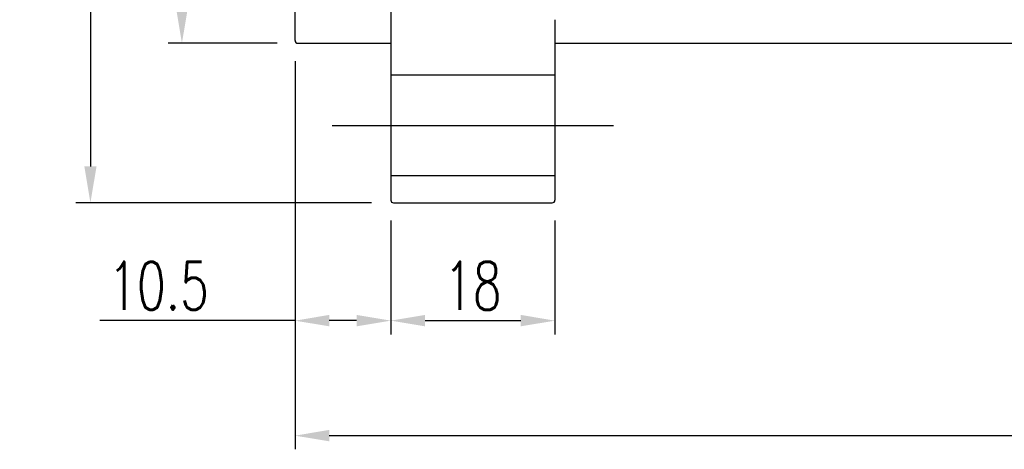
# Model space of a CAD drawing. Extents: x -381 to 2037, y -503 to 705.
# Tile 2 of 50: x -235 to -127, y -21 to 26. Entities that reach past the tile are written whole.
import ezdxf
from ezdxf.lldxf.tags import DXFTag

# ---------------------------------------------------------------- set-up
doc = ezdxf.new("R2010")
doc.units = 0
doc.header["$LTSCALE"] = 2
doc.header["$MEASUREMENT"] = 0
for name, color, linetype in [('CHA', 7, 'Continuous'), ('CL', 1, 'CENTER'), ('HID', 2, 'DASHED'), ('OUT', 3, 'Continuous')]:
    doc.layers.add(name, color=color, linetype=linetype)
doc.styles.add('DIM-7', font='SIMPLEX.shx', dxfattribs={"width": 0.7, "bigfont": 'chineset.shx'})
tags = doc.linetypes.add('CENTER', pattern=[2, 1.25, -0.25, 0.25, -0.25]).pattern_tags.tags
tags[10:11] = [DXFTag(74, 4), DXFTag(75, 0), DXFTag(340, '0'), DXFTag(46, 0.0), DXFTag(50, 0.0), DXFTag(44, 0.0), DXFTag(45, 0.0)]
tags[8:9] = [DXFTag(74, 4), DXFTag(75, 0), DXFTag(340, '0'), DXFTag(46, 0.0), DXFTag(50, 0.0), DXFTag(44, 0.0), DXFTag(45, 0.0)]
tags[6:7] = [DXFTag(74, 4), DXFTag(75, 0), DXFTag(340, '0'), DXFTag(46, 0.0), DXFTag(50, 0.0), DXFTag(44, 0.0), DXFTag(45, 0.0)]
tags[4:5] = [DXFTag(74, 4), DXFTag(75, 0), DXFTag(340, '0'), DXFTag(46, 0.0), DXFTag(50, 0.0), DXFTag(44, 0.0), DXFTag(45, 0.0)]
tags = doc.linetypes.add('DASHED', pattern=[0.75, 0.5, -0.25]).pattern_tags.tags
tags[6:7] = [DXFTag(74, 4), DXFTag(75, 0), DXFTag(340, '0'), DXFTag(46, 0.0), DXFTag(50, 0.0), DXFTag(44, 0.0), DXFTag(45, 0.0)]
tags[4:5] = [DXFTag(74, 4), DXFTag(75, 0), DXFTag(340, '0'), DXFTag(46, 0.0), DXFTag(50, 0.0), DXFTag(44, 0.0), DXFTag(45, 0.0)]
doc.dimstyles.new('CNS', dxfattribs={"dimtxt": 3.5, "dimasz": 2.5, "dimexe": 1, "dimexo": 1.5, "dimgap": 0.09, "dimtad": 0, "dimdsep": 46, "dimtxsty": 'DIM-7', "dimcen": 0.09, "dimclrd": 1, "dimclre": 1, "dimclrt": 4, "dimadec": 0, "dimazin": 0, "dimtfac": 1, "dimtix": 1, "dimtmove": 2, "dimatfit": 3, "dimfxl": 1, "dimtvp": 0.971429, "dimtolj": 1, "dimarcsym": 0})

# ---------------------------------------------------------------- blocks, each defined once
blk = doc.blocks.new('*D8')
at = {"layer": 'CHA', "lineweight": -2, "transparency": 16777216}
for p, q in [((-204.71, 21.68), (-204.71, -8.29)), ((-194.21, 4.18), (-194.21, -8.29)), ((-204.71, -6.79), (-226.12, -6.79)), ((-197.96, -6.79), (-200.96, -6.79))]:
    blk.add_line(p, q, dxfattribs=at)
at = {"layer": 'CHA', "transparency": 16777216}
for points in [[(-200.96, -6.16), (-200.96, -7.41), (-204.71, -6.79)], [(-197.96, -6.16), (-197.96, -7.41), (-194.21, -6.79)]]:
    blk.add_solid(points, dxfattribs=at)
at = {"layer": 'DEFPOINTS', "color": 0, "transparency": 16777216}
for p in [(-204.71, 23.93), (-194.21, 6.43), (-194.21, -6.79)]:
    blk.add_point(p, dxfattribs=at)
at = {"layer": 'CHA', "transparency": 16777216, "insert": (-219.67, -2.96), "char_height": 5.25, "attachment_point": 5, "style": 'DIM-7'}
blk.add_mtext('\\A1;10.5', dxfattribs=at)
blk = doc.blocks.new('*D9')
at = {"layer": 'CHA', "lineweight": -2, "transparency": 16777216}
for p, q in [((-194.21, 4.18), (-194.21, -8.29)), ((-176.21, 4.18), (-176.21, -8.29)), ((-190.46, -6.79), (-179.96, -6.79))]:
    blk.add_line(p, q, dxfattribs=at)
at = {"layer": 'CHA', "transparency": 16777216}
for points in [[(-190.46, -6.16), (-190.46, -7.41), (-194.21, -6.79)], [(-179.96, -6.16), (-179.96, -7.41), (-176.21, -6.79)]]:
    blk.add_solid(points, dxfattribs=at)
at = {"layer": 'DEFPOINTS', "color": 0, "transparency": 16777216}
for p in [(-194.21, 6.43), (-176.21, 6.43), (-176.21, -6.79)]:
    blk.add_point(p, dxfattribs=at)
at = {"layer": 'CHA', "transparency": 16777216, "insert": (-185.21, -2.96), "char_height": 5.25, "attachment_point": 5, "style": 'DIM-7'}
blk.add_mtext('\\A1;18', dxfattribs=at)
blk = doc.blocks.new('*D10')
at = {"layer": 'CHA', "lineweight": -2, "transparency": 16777216}
for p, q in [((-204.71, 21.68), (-204.71, -20.9)), ((-34.71, 22.23), (-34.71, -20.9)), ((-200.96, -19.4), (-38.46, -19.4))]:
    blk.add_line(p, q, dxfattribs=at)
at = {"layer": 'CHA', "transparency": 16777216}
for points in [[(-200.96, -18.77), (-200.96, -20.02), (-204.71, -19.4)], [(-38.46, -18.77), (-38.46, -20.02), (-34.71, -19.4)]]:
    blk.add_solid(points, dxfattribs=at)
at = {"layer": 'DEFPOINTS', "color": 0, "transparency": 16777216}
for p in [(-204.71, 23.93), (-34.71, 24.48), (-34.71, -19.4)]:
    blk.add_point(p, dxfattribs=at)
at = {"layer": 'CHA', "transparency": 16777216, "insert": (-119.71, -15.57), "char_height": 5.25, "attachment_point": 5, "style": 'DIM-7'}
blk.add_mtext('\\A1;170', dxfattribs=at)
blk = doc.blocks.new('*D11')
at = {"layer": 'CHA', "lineweight": -2, "transparency": 16777216}
for p, q in [((-206.66, 98.63), (-218.61, 98.63)), ((-217.11, 94.88), (-217.11, 27.38)), ((-206.66, 23.63), (-218.61, 23.63))]:
    blk.add_line(p, q, dxfattribs=at)
at = {"layer": 'CHA', "transparency": 16777216}
for points in [[(-217.73, 94.88), (-216.48, 94.88), (-217.11, 98.63)], [(-217.73, 27.38), (-216.48, 27.38), (-217.11, 23.63)]]:
    blk.add_solid(points, dxfattribs=at)
at = {"layer": 'DEFPOINTS', "color": 0, "transparency": 16777216}
for p in [(-204.41, 98.63), (-217.11, 23.63), (-204.41, 23.63)]:
    blk.add_point(p, dxfattribs=at)
at = {"layer": 'CHA', "transparency": 16777216, "insert": (-220.93, 61.13), "char_height": 5.25, "attachment_point": 5, "rotation": 90, "style": 'DIM-7'}
blk.add_mtext('\\A1;%%C75', dxfattribs=at)
blk = doc.blocks.new('*D16')
at = {"lineweight": -2, "transparency": 16777216}
for p, q in [((-196.31, 116.13), (-228.74, 116.13)), ((-227.14, 112.13), (-227.14, 10.13)), ((-196.31, 6.13), (-228.74, 6.13))]:
    blk.add_line(p, q, dxfattribs=at)
at = {"transparency": 16777216}
for points in [[(-227.81, 112.13), (-226.47, 112.13), (-227.14, 116.13)], [(-227.81, 10.13), (-226.47, 10.13), (-227.14, 6.13)]]:
    blk.add_solid(points, dxfattribs=at)
at = {"layer": 'DEFPOINTS', "color": 0, "transparency": 16777216}
for p in [(-193.91, 116.13), (-227.14, 6.13), (-193.91, 6.13)]:
    blk.add_point(p, dxfattribs=at)
at = {"transparency": 16777216, "insert": (-231.22, 61.13), "char_height": 5.6, "attachment_point": 5, "rotation": 90, "style": 'DIM-7'}
blk.add_mtext('\\A1;%%C110', dxfattribs=at)

msp = doc.modelspace()

# ---------------------------------------------------------------- linework, layer by layer
at = {"layer": 'CL', "color": 0, "ltscale": 3}
msp.add_line((-200.621, 14.627), (-169.796, 14.627), dxfattribs=at)
at = {"layer": 'HID', "color": 0, "ltscale": 2.154286}
for p, q in [((-176.209, 20.127), (-194.209, 20.127)), ((-194.209, 9.127), (-176.209, 9.127))]:
    msp.add_line(p, q, dxfattribs=at)
at = {"layer": 'OUT', "color": 0}
for p, q in [((-194.209, 115.827), (-194.209, 6.427)), ((-204.709, 23.927), (-204.709, 98.327)), ((-176.209, 26.216), (-176.209, 6.427)), ((-204.409, 23.627), (-194.209, 23.627)), ((-176.209, 23.627), (-35.009, 23.627)), ((-193.909, 6.127), (-176.509, 6.127))]:
    msp.add_line(p, q, dxfattribs=at)
for centre, start, end in [((-204.409, 23.927), 180, 270), ((-193.909, 6.427), 180, 270), ((-176.509, 6.427), 270, 0)]:
    msp.add_arc(centre, 0.3, start, end, dxfattribs=at)

# ---------------------------------------------------------------- dimensions: what is measured, and where the dimension line sits
at = {"color": 0}
dim = msp.add_linear_dim(base=(-227.139, 6.127), p1=(-193.909, 116.127), p2=(-193.909, 6.127), angle=90, text='%%C<>', dimstyle='CNS', override={"dimscale": 1.6, "dimgap": 0.8, "dimtad": 1, "dimclrd": 256, "dimclre": 256, "dimclrt": 256, "dimtix": 0, "dimtmove": 0}, dxfattribs=at)
dim.commit()
dim.dimension.update_dxf_attribs({"geometry": '*D16', "text_midpoint": (-231.219, 61.127)})
at = {"layer": 'CHA', "color": 0}
dim = msp.add_linear_dim(base=(-217.109, 23.627), p1=(-204.409, 98.627), p2=(-204.409, 23.627), angle=90, text='%%C<>', dimstyle='CNS', override={"dimscale": 1.5, "dimgap": 0.8, "dimtad": 1, "dimclrd": 256, "dimclre": 256, "dimclrt": 256, "dimtix": 0, "dimtmove": 0}, dxfattribs=at)
dim.commit()
dim.dimension.update_dxf_attribs({"geometry": '*D11', "text_midpoint": (-220.934, 61.127)})
dim = msp.add_linear_dim(base=(-194.209, -6.786), p1=(-204.709, 23.927), p2=(-194.209, 6.427), dimstyle='CNS', override={"dimscale": 1.5, "dimgap": 0.8, "dimtad": 1, "dimclrd": 256, "dimclre": 256, "dimclrt": 256, "dimtix": 0, "dimtmove": 0}, dxfattribs=at)
dim.commit()
dim.dimension.update_dxf_attribs({"geometry": '*D8', "text_midpoint": (-219.671, -6.786), "dimtype": 160})
for base, p1, p2, picture, middle in [((-34.709, -19.398), (-204.709, 23.927), (-34.709, 24.478), '*D10', (-119.709, -15.573)), ((-176.209, -6.786), (-194.209, 6.427), (-176.209, 6.427), '*D9', (-185.209, -2.961))]:
    dim = msp.add_linear_dim(base=base, p1=p1, p2=p2, dimstyle='CNS', override={"dimscale": 1.5, "dimgap": 0.8, "dimtad": 1, "dimclrd": 256, "dimclre": 256, "dimclrt": 256, "dimtix": 0, "dimtmove": 0}, dxfattribs=at)
    dim.commit()
    dim.dimension.update_dxf_attribs({"geometry": picture, "text_midpoint": middle})

doc.saveas('drawing.dxf')
